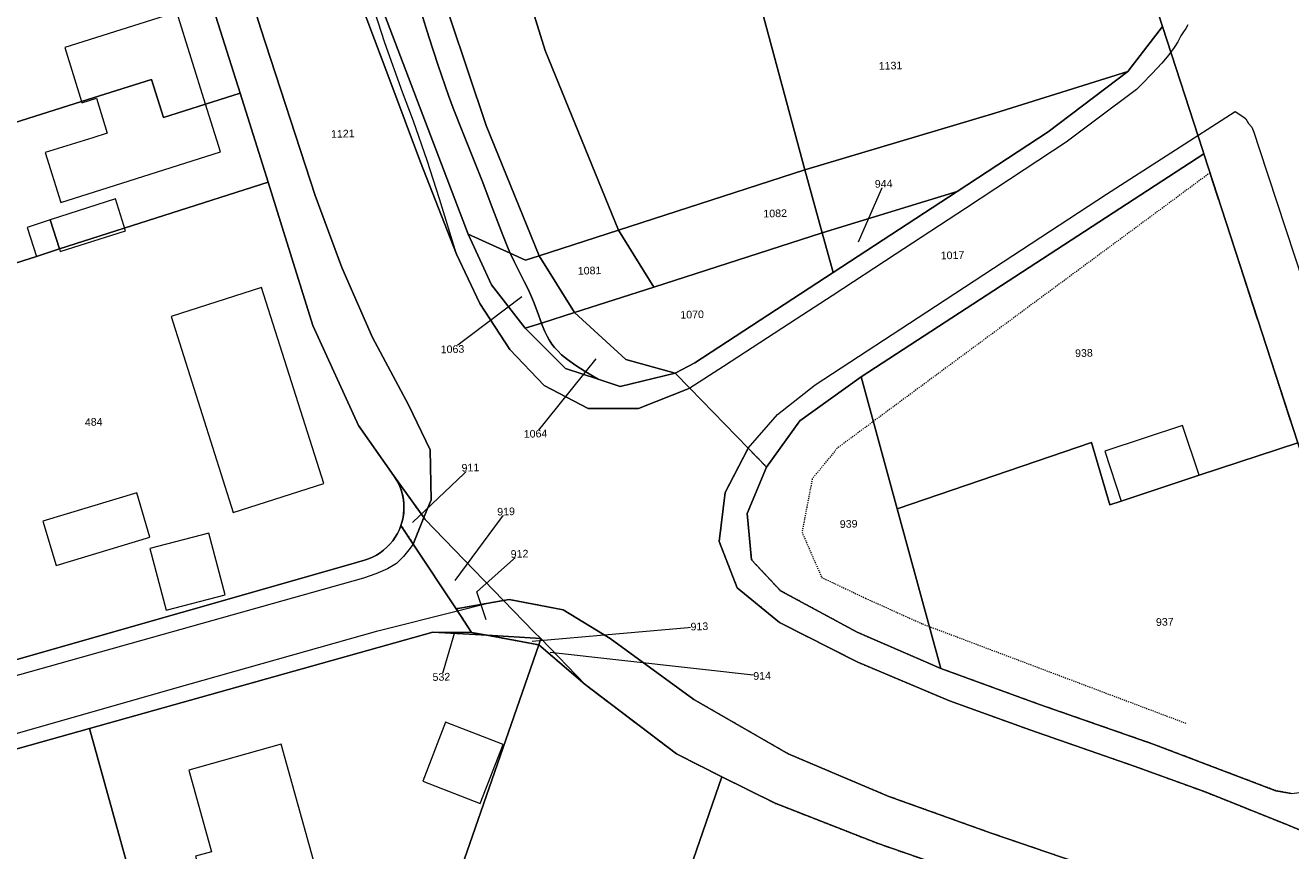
# Model space of a CAD drawing. Header units: millimetres. Extents: x -191 to 81095, y -508122 to 28741.
# Tile 23 of 255: x 4209 to 4326, y 9825 to 9901. Entities that reach past the tile are written whole.
import ezdxf

# ---------------------------------------------------------------- set-up
doc = ezdxf.new("R2010")
doc.units = ezdxf.units.MM
for name, pattern in [('VE22-087 DB - VST Hervest-Dorsten ALK VA2736$0$1', [0]), ('VE22-087 DB - VST Hervest-Dorsten ALK VA2736$0$2', [0.16, 0.06, -0.1]), ('VE22-087 DB - VST Hervest-Dorsten ALK VA2736$0$3', [0.26, 0.11, -0.15])]:
    doc.linetypes.add(name, pattern=pattern)
for name, color, linetype, lineweight in [('VE22-087 DB - VST Hervest-Dorsten ALK VA2736$0$AX_Flurstueck', 9, 'VE22-087 DB - VST Hervest-Dorsten ALK VA2736$0$1', 18), ('VE22-087 DB - VST Hervest-Dorsten ALK VA2736$0$AX_Gebaeude', 7, 'VE22-087 DB - VST Hervest-Dorsten ALK VA2736$0$1', 18), ('VE22-087 DB - VST Hervest-Dorsten ALK VA2736$0$AX_IndustrieUndGewerbeflaeche', 7, 'VE22-087 DB - VST Hervest-Dorsten ALK VA2736$0$1', 18), ('VE22-087 DB - VST Hervest-Dorsten ALK VA2736$0$AX_SonstigesBauwerkOderSonstigeEinrichtung', 7, 'VE22-087 DB - VST Hervest-Dorsten ALK VA2736$0$1', 18), ('VE22-087 DB - VST Hervest-Dorsten ALK VA2736$0$AX_SportFreizeitUndErholungsflaeche', 7, 'VE22-087 DB - VST Hervest-Dorsten ALK VA2736$0$1', 18), ('VE22-087 DB - VST Hervest-Dorsten ALK VA2736$0$AX_Strassenverkehr', 7, 'VE22-087 DB - VST Hervest-Dorsten ALK VA2736$0$1', 18), ('VE22-087 DB - VST Hervest-Dorsten ALK VA2736$0$AX_Strassenverkehrsanlage', 7, 'VE22-087 DB - VST Hervest-Dorsten ALK VA2736$0$1', 18), ('VE22-087 DB - VST Hervest-Dorsten ALK VA2736$0$AX_Weg', 7, 'VE22-087 DB - VST Hervest-Dorsten ALK VA2736$0$1', 18), ('VE22-087 DB - VST Hervest-Dorsten ALK VA2736$0$AX_Wohnbauflaeche', 7, 'VE22-087 DB - VST Hervest-Dorsten ALK VA2736$0$1', 18), ('VE22-087 DB - VST Hervest-Dorsten ALK VA2736$0$Flurgrenzen', 9, 'VE22-087 DB - VST Hervest-Dorsten ALK VA2736$0$1', 18)]:
    doc.layers.add(name, color=color, linetype=linetype, lineweight=lineweight)
doc.layers.add('XREF ALK Kataster', color=251, linetype='Continuous')
doc.styles.add('VE22-087 DB - VST Hervest-Dorsten ALK VA2736$0$0', font='arial.ttf')

# ---------------------------------------------------------------- blocks, each defined once
blk = doc.blocks.new('VE22-087 DB - VST Hervest-Dorsten ALK VA2736')
at = {"layer": 'VE22-087 DB - VST Hervest-Dorsten ALK VA2736$0$AX_Flurstueck', "linetype": 'VE22-087 DB - VST Hervest-Dorsten ALK VA2736$0$1', "lineweight": 13, "ltscale": 0.5}
for points in [[(4203.17, 9989.39, 0), (4219.4, 9937.3, 0), (4230.93, 9900.73, 0), (4235.93, 9885.41, 0), (4238.36, 9878.78, 0), (4241.19, 9872.35, 0), (4244.51, 9866.14, 0), (4246.51, 9861.99, 0), (4246.6, 9857.41, 0), (4245.92, 9855.77, 0), (4246.01, 9855.64, 0), (4253.25, 9848.14, 0), (4253.77, 9848.23, 0), (4258.73, 9847.28, 0), (4263.04, 9844.64, 0), (4270.75, 9839.03, 0), (4279.42, 9834.04, 0), (4288.7, 9830.12, 0), (4298.11, 9826.74, 0), (4308.51, 9823.18, 0)], [(4332.52, 9824.53, 0), (4325.35, 9827.51, 0), (4317.88, 9830.5, 0), (4311.26, 9832.92, 0), (4301.75, 9836.22, 0), (4294.28, 9838.92, 0), (4285.82, 9842.48, 0), (4278.63, 9846.13, 0), (4274.73, 9849.32, 0), (4273.08, 9853.56, 0), (4273.62, 9858.09, 0), (4275.75, 9862.16, 0), (4270.39, 9867.68, 0), (4265.67, 9865.8, 0), (4261.02, 9865.82, 0), (4256.97, 9867.91, 0), (4253.83, 9871.24, 0), (4251.07, 9875.46, 0), (4248.91, 9880.01, 0), (4245.62, 9888.45, 0), (4242.8, 9896.02, 0), (4239.98, 9903.53, 0)], [(4282.25, 9998.46, 0), (4283.17, 9995.61, 0), (4286.25, 9986.13, 0), (4288.74, 9978.43, 0), (4291.16, 9970.95, 0), (4293.93, 9962.41, 0), (4298.15, 9949.38, 0), (4303.58, 9932.62, 0), (4308.45, 9917.6, 0), (4309.19, 9915.32, 0), (4313.85, 9900.93, 0), (4317.56, 9889.53, 0), (4317.66, 9889.22, 0), (4326.3, 9862.66, 0), (4329.08, 9854.11, 0), (4336.43, 9831.49, 0), (4329.61, 9830.6, 0), (4349.28, 9822.05, 0)], [(4239.98, 9903.53, 0), (4242.8, 9896.02, 0), (4245.62, 9888.45, 0), (4248.91, 9880.01, 0), (4251.07, 9875.46, 0), (4253.83, 9871.24, 0), (4256.97, 9867.91, 0), (4261.02, 9865.82, 0), (4265.67, 9865.8, 0), (4270.39, 9867.68, 0), (4269.04, 9869.07, 0), (4263.97, 9867.84, 0), (4261.95, 9868.5, 0), (4258.96, 9869.48, 0), (4255.23, 9873.18, 0), (4252.14, 9877.19, 0), (4249.99, 9881.85, 0), (4240.34, 9907.23, 0)], [(4206.58, 9965.39, 0), (4212.56, 9946.7, 0), (4214.22, 9941.5, 0), (4223.94, 9910.88, 0), (4229.01, 9894.81, 0), (4231.59, 9886.61, 0), (4232.74, 9882.96, 0), (4235.72, 9873.43, 0), (4239.9, 9864.23, 0), (4243.16, 9859.61, 0), (4245.92, 9855.77, 0), (4246.6, 9857.41, 0), (4246.51, 9861.99, 0), (4244.51, 9866.14, 0), (4241.19, 9872.35, 0), (4238.36, 9878.78, 0), (4235.93, 9885.41, 0), (4230.93, 9900.73, 0), (4219.4, 9937.3, 0), (4203.17, 9989.39, 0)], [(4208.27, 9842.66, 0), (4238.99, 9851.42, 0), (4240.45, 9851.85, 0), (4240.83, 9851.98, 0), (4241.2, 9852.13, 0), (4241.56, 9852.32, 0), (4241.9, 9852.54, 0), (4242.22, 9852.78, 0), (4242.52, 9853.04, 0), (4242.8, 9853.33, 0), (4243.05, 9853.64, 0), (4243.29, 9853.97, 0), (4243.49, 9854.31, 0), (4243.67, 9854.67, 0), (4243.81, 9855.05, 0), (4243.93, 9855.43, 0), (4244.01, 9855.82, 0), (4244.07, 9856.22, 0), (4244.09, 9856.61, 0), (4244.08, 9857.01, 0), (4244.04, 9857.41, 0), (4243.97, 9857.8, 0), (4243.86, 9858.19, 0), (4243.73, 9858.56, 0), (4243.57, 9858.93, 0), (4243.38, 9859.28, 0), (4243.16, 9859.61, 0), (4239.9, 9864.23, 0), (4235.72, 9873.43, 0), (4232.74, 9882.96, 0), (4231.59, 9886.61, 0), (4212.41, 9880.48, 0), (4210.28, 9879.8, 0), (4198.77, 9876.13, 0)], [(4285.89, 9881.15, 0), (4288.21, 9886.48, 0)], [(4254.93, 9876.07, 0), (4248.55, 9871.26, 0)], [(4261.73, 9870.38, 0), (4256.19, 9863.49, 0)], [(4325.68, 9830.39, 0), (4324.28, 9830.65, 0), (4312.99, 9834.94, 0), (4302.54, 9838.58, 0), (4293.47, 9841.89, 0), (4285.76, 9845.22, 0), (4278.73, 9849.04, 0), (4276.05, 9851.9, 0), (4275.67, 9856.16, 0), (4277.44, 9860.42, 0), (4275.75, 9862.16, 0), (4273.62, 9858.09, 0), (4273.08, 9853.56, 0), (4274.73, 9849.32, 0), (4278.63, 9846.13, 0), (4285.82, 9842.48, 0), (4294.28, 9838.92, 0), (4301.75, 9836.22, 0), (4311.26, 9832.92, 0), (4317.88, 9830.5, 0), (4325.35, 9827.51, 0), (4332.52, 9824.53, 0)], [(4244.87, 9855.31, 0), (4250.2, 9860.37, 0)], [(4248.79, 9849.97, 0), (4253.48, 9856.33, 0)], [(4201.71, 9832.6, 0), (4215.17, 9836.38, 0), (4246.73, 9845.24, 0), (4250.31, 9845.21, 0), (4248.88, 9847.37, 0), (4244.94, 9853.34, 0), (4243.81, 9855.05, 0), (4243.67, 9854.67, 0), (4243.49, 9854.31, 0), (4243.29, 9853.97, 0), (4243.05, 9853.64, 0), (4242.8, 9853.33, 0), (4242.52, 9853.04, 0), (4242.22, 9852.78, 0), (4241.9, 9852.54, 0), (4241.56, 9852.32, 0), (4241.2, 9852.13, 0), (4240.83, 9851.98, 0), (4240.45, 9851.85, 0), (4238.99, 9851.42, 0), (4208.27, 9842.66, 0)], [(4251.64, 9846.37, 0), (4250.79, 9848.94, 0), (4254.72, 9852.44, 0)], [(4308.51, 9823.18, 0), (4298.11, 9826.74, 0), (4288.7, 9830.12, 0), (4279.42, 9834.04, 0), (4270.75, 9839.03, 0), (4263.04, 9844.64, 0), (4258.73, 9847.28, 0), (4253.77, 9848.23, 0), (4253.25, 9848.14, 0), (4256.04, 9845.25, 0), (4256.69, 9844.65, 0), (4260.75, 9840.41, 0), (4269.15, 9834.04, 0), (4273.34, 9831.94, 0), (4278.24, 9829.49, 0), (4287.69, 9825.79, 0), (4291.92, 9824.32, 0)], [(4255.87, 9844.41, 0), (4271.26, 9845.76, 0)], [(4248.75, 9845.2, 0), (4247.53, 9841.12, 0)], [(4257.52, 9843.39, 0), (4277.03, 9841.22, 0)]]:
    blk.add_polyline3d(points, dxfattribs=at)
for points in [[(4267.04, 9939.37, 0), (4263.5, 9952.49, 0), (4256.15, 9950.47, 0), (4255.48, 9950.29, 0), (4242.14, 9946.74, 0), (4257.08, 9898.74, 0), (4263.81, 9882.22, 0), (4280.96, 9887.77, 0), (4275.77, 9907, 0), (4271.65, 9922.28, 0)], [(4257.08, 9898.74, 0), (4242.14, 9946.74, 0), (4235.42, 9944.95, 0), (4238.48, 9932.96, 0), (4246.68, 9906.68, 0), (4251.65, 9891.83, 0), (4256.53, 9879.86, 0), (4263.81, 9882.22, 0)], [(4251.65, 9891.83, 0), (4246.68, 9906.68, 0), (4238.48, 9932.96, 0), (4235.42, 9944.95, 0), (4232.63, 9944.21, 0), (4229.18, 9943.29, 0), (4231.19, 9936.83, 0), (4240.34, 9907.23, 0), (4249.99, 9881.85, 0), (4253.87, 9880.09, 0), (4255.28, 9879.45, 0), (4256.53, 9879.86, 0)], [(4308.45, 9917.6, 0), (4275.77, 9907, 0), (4280.96, 9887.77, 0), (4298.43, 9892.97, 0), (4310.66, 9896.8, 0), (4313.85, 9900.93, 0), (4309.19, 9915.32, 0)], [(4221.97, 9892.58, 0), (4225.83, 9893.79, 0), (4229.01, 9894.81, 0), (4223.94, 9910.88, 0), (4209.6, 9906.33, 0), (4208.62, 9906.02, 0), (4205.34, 9904.98, 0), (4203.79, 9904.48, 0), (4191.81, 9900.67, 0), (4195.4, 9888.02, 0), (4195.9, 9888.18, 0), (4214.43, 9894.04, 0), (4220.88, 9896.07, 0)], [(4283.55, 9878.31, 0), (4270.85, 9870.01, 0), (4269.04, 9869.07, 0), (4270.39, 9867.68, 0), (4275.75, 9862.16, 0), (4277.44, 9860.42, 0), (4280.51, 9864.68, 0), (4286.15, 9868.73, 0), (4317.66, 9889.22, 0), (4317.56, 9889.53, 0), (4313.85, 9900.93, 0), (4310.66, 9896.8, 0), (4303.35, 9891.26, 0), (4294.97, 9885.78, 0)], [(4310.66, 9896.8, 0), (4298.43, 9892.97, 0), (4280.96, 9887.77, 0), (4263.81, 9882.22, 0), (4267.07, 9876.98, 0), (4282.54, 9881.97, 0), (4294.97, 9885.78, 0), (4303.35, 9891.26, 0)], [(4214.43, 9894.04, 0), (4195.9, 9888.18, 0), (4195.4, 9888.02, 0), (4198.77, 9876.13, 0), (4210.28, 9879.8, 0), (4212.41, 9880.48, 0), (4231.59, 9886.61, 0), (4229.01, 9894.81, 0), (4225.83, 9893.79, 0), (4221.97, 9892.58, 0), (4220.88, 9896.07, 0)], [(4326.3, 9862.66, 0), (4317.66, 9889.22, 0), (4286.15, 9868.73, 0), (4289.46, 9856.59, 0), (4307.33, 9862.68, 0), (4309.02, 9856.93, 0), (4310.07, 9857.28, 0), (4317.23, 9859.66, 0)], [(4294.97, 9885.78, 0), (4282.54, 9881.97, 0), (4283.55, 9878.31, 0)], [(4256.53, 9879.86, 0), (4255.28, 9879.45, 0), (4253.87, 9880.09, 0), (4249.99, 9881.85, 0), (4252.14, 9877.19, 0), (4255.23, 9873.18, 0), (4256.74, 9873.66, 0), (4259.77, 9874.64, 0)], [(4267.07, 9876.98, 0), (4263.81, 9882.22, 0), (4256.53, 9879.86, 0), (4259.77, 9874.64, 0)], [(4267.07, 9876.98, 0), (4259.77, 9874.64, 0), (4264.51, 9870.32, 0), (4269.04, 9869.07, 0), (4270.85, 9870.01, 0), (4283.55, 9878.31, 0), (4282.54, 9881.97, 0)], [(4264.51, 9870.32, 0), (4259.77, 9874.64, 0), (4256.74, 9873.66, 0), (4255.23, 9873.18, 0), (4258.96, 9869.48, 0), (4261.95, 9868.5, 0), (4263.97, 9867.84, 0), (4269.04, 9869.07, 0)], [(4289.46, 9856.59, 0), (4286.15, 9868.73, 0), (4280.51, 9864.68, 0), (4277.44, 9860.42, 0), (4275.67, 9856.16, 0), (4276.05, 9851.9, 0), (4278.73, 9849.04, 0), (4285.76, 9845.22, 0), (4293.47, 9841.89, 0)], [(4307.33, 9862.68, 0), (4289.46, 9856.59, 0), (4293.47, 9841.89, 0), (4302.54, 9838.58, 0), (4312.99, 9834.94, 0), (4324.28, 9830.65, 0), (4325.68, 9830.39, 0), (4328.32, 9830.71, 0), (4329.61, 9830.6, 0), (4336.43, 9831.49, 0), (4329.08, 9854.11, 0), (4326.3, 9862.66, 0), (4317.23, 9859.66, 0), (4310.07, 9857.28, 0), (4309.02, 9856.93, 0)], [(4243.81, 9855.05, 0), (4244.94, 9853.34, 0), (4245.92, 9855.77, 0), (4243.16, 9859.61, 0), (4243.38, 9859.28, 0), (4243.57, 9858.93, 0), (4243.73, 9858.56, 0), (4243.86, 9858.19, 0), (4243.97, 9857.8, 0), (4244.04, 9857.41, 0), (4244.08, 9857.01, 0), (4244.09, 9856.61, 0), (4244.07, 9856.22, 0), (4244.01, 9855.82, 0), (4243.93, 9855.43, 0)], [(4246.01, 9855.64, 0), (4245.92, 9855.77, 0), (4244.94, 9853.34, 0), (4248.88, 9847.37, 0), (4253.25, 9848.14, 0)], [(4256.04, 9845.25, 0), (4253.25, 9848.14, 0), (4248.88, 9847.37, 0), (4250.31, 9845.21, 0), (4251.75, 9844.95, 0), (4256.69, 9844.65, 0)], [(4256.49, 9844.07, 0), (4251.75, 9844.95, 0), (4246.73, 9845.24, 0), (4215.17, 9836.38, 0), (4220.95, 9815.47, 0), (4222.56, 9809.64, 0), (4223.6, 9805.87, 0), (4227.07, 9793.3, 0), (4222.62, 9780.26, 0), (4232.87, 9776.09, 0)], [(4250.31, 9845.21, 0), (4246.73, 9845.24, 0), (4251.75, 9844.95, 0)], [(4256.69, 9844.65, 0), (4251.75, 9844.95, 0), (4256.49, 9844.07, 0)], [(4260.75, 9840.41, 0), (4256.69, 9844.65, 0), (4256.49, 9844.07, 0)], [(4256.49, 9844.07, 0), (4232.87, 9776.09, 0), (4242.12, 9772.33, 0), (4245.28, 9771.04, 0), (4251.43, 9768.54, 0), (4273.34, 9831.94, 0), (4269.15, 9834.04, 0), (4260.75, 9840.41, 0)], [(4204.65, 9821.97, 0), (4207.14, 9812.99, 0), (4215.38, 9783.21, 0), (4222.62, 9780.26, 0), (4227.07, 9793.3, 0), (4223.6, 9805.87, 0), (4222.56, 9809.64, 0), (4220.95, 9815.47, 0), (4215.17, 9836.38, 0), (4201.71, 9832.6, 0)], [(4273.34, 9831.94, 0), (4251.43, 9768.54, 0), (4258.42, 9765.7, 0), (4269.96, 9761, 0), (4291.92, 9824.32, 0), (4287.69, 9825.79, 0), (4278.24, 9829.49, 0)]]:
    blk.add_polyline3d(points, close=True, dxfattribs=at)
at = {"layer": 'VE22-087 DB - VST Hervest-Dorsten ALK VA2736$0$AX_Gebaeude', "color": 7, "linetype": 'VE22-087 DB - VST Hervest-Dorsten ALK VA2736$0$1', "lineweight": 13, "ltscale": 0.5}
for points in [[(4223.19, 9902.26, 0), (4212.88, 9899.01, 0), (4214.43, 9894.04, 0), (4220.88, 9896.07, 0), (4221.97, 9892.58, 0), (4225.83, 9893.79, 0)], [(4225.83, 9893.79, 0), (4221.97, 9892.58, 0), (4220.88, 9896.07, 0), (4214.43, 9894.04, 0), (4214.46, 9893.92, 0), (4215.8, 9894.34, 0), (4216.8, 9891.13, 0), (4215.46, 9890.71, 0), (4211.1, 9889.35, 0), (4212.53, 9884.76, 0), (4216.88, 9886.14, 0), (4227.2, 9889.4, 0)], [(4217.57, 9885.09, 0), (4211.56, 9883.15, 0), (4212.41, 9880.48, 0), (4212.48, 9880.24, 0), (4218.48, 9882.16, 0)], [(4211.56, 9883.15, 0), (4209.43, 9882.46, 0), (4210.28, 9879.8, 0), (4212.41, 9880.48, 0)], [(4230.99, 9876.92, 0), (4222.66, 9874.27, 0), (4228.39, 9856.23, 0), (4236.72, 9858.9, 0)], [(4317.23, 9859.66, 0), (4315.7, 9864.25, 0), (4308.55, 9861.87, 0), (4310.07, 9857.28, 0)], [(4220.71, 9853.98, 0), (4219.52, 9858.05, 0), (4210.86, 9855.43, 0), (4212.09, 9851.37, 0)], [(4227.63, 9848.68, 0), (4226.14, 9854.34, 0), (4220.71, 9852.92, 0), (4222.2, 9847.25, 0)], [(4247.92, 9836.96, 0), (4245.82, 9831.53, 0), (4251.11, 9829.47, 0), (4253.22, 9834.91, 0)], [(4226.39, 9825.04, 0), (4224.9, 9824.63, 0), (4225.93, 9820.93, 0), (4235.92, 9823.72, 0), (4232.8, 9834.92, 0), (4224.3, 9832.54, 0)]]:
    blk.add_polyline3d(points, close=True, dxfattribs=at)
at = {"layer": 'VE22-087 DB - VST Hervest-Dorsten ALK VA2736$0$AX_Weg', "color": 7, "linetype": 'VE22-087 DB - VST Hervest-Dorsten ALK VA2736$0$2', "lineweight": 13, "ltscale": 0.5}
blk.add_polyline3d([(4243.81, 9855.05, 0), (4244.94, 9853.34, 0), (4245.92, 9855.77, 0), (4243.16, 9859.61, 0), (4243.38, 9859.28, 0), (4243.57, 9858.93, 0), (4243.73, 9858.56, 0), (4243.86, 9858.19, 0), (4243.97, 9857.8, 0), (4244.04, 9857.41, 0), (4244.08, 9857.01, 0), (4244.09, 9856.61, 0), (4244.07, 9856.22, 0), (4244.01, 9855.82, 0), (4243.93, 9855.43, 0)], close=True, dxfattribs=at)
at = {"layer": 'VE22-087 DB - VST Hervest-Dorsten ALK VA2736$0$AX_Flurstueck', "char_height": 0.7, "attachment_point": 2, "style": 'VE22-087 DB - VST Hervest-Dorsten ALK VA2736$0$0', "bg_fill": 3, "box_fill_scale": 1, "bg_fill_color": 256, "bg_fill_transparency": 0}
for s, insert, rotation in [('1131', (4288.83, 9897.69), 1.5895), ('1121', (4238.45, 9891.43), 1.5895), ('944', (4288.2, 9886.83), 1.5894), ('1082', (4278.22, 9884.1), 1.5894), ('1017', (4294.53, 9880.25), 1.5894), ('1081', (4261.15, 9878.84), 1.5894), ('1070', (4270.58, 9874.8), 1.5894), ('1063', (4248.54, 9871.61), 1.5894), ('938', (4306.62, 9871.26), 1.5894), ('484', (4215.54, 9864.92), 1.5894), ('1064', (4256.18, 9863.84), 1.5894), ('911', (4250.19, 9860.72), 1.5894), ('919', (4253.47, 9856.68), 1.5894), ('939', (4284.98, 9855.54), 1.5894), ('912', (4254.71, 9852.79), 1.5894), ('937', (4314.06, 9846.53), 1.5894), ('913', (4271.25, 9846.11), 1.5894), ('532', (4247.52, 9841.47), 1.5894), ('914', (4277.02, 9841.57), 1.5894)]:
    blk.add_mtext(s, dxfattribs=dict(at, insert=insert, rotation=rotation))
at = {"layer": 'VE22-087 DB - VST Hervest-Dorsten ALK VA2736$0$AX_IndustrieUndGewerbeflaeche', "color": 253, "linetype": 'VE22-087 DB - VST Hervest-Dorsten ALK VA2736$0$1', "lineweight": 13, "ltscale": 0.5, "true_color": 0x999999}
blk.add_polyline3d([(4317.66, 9889.22, 0), (4286.15, 9868.73, 0), (4280.51, 9864.68, 0), (4277.44, 9860.42, 0), (4275.67, 9856.16, 0), (4276.05, 9851.9, 0), (4278.73, 9849.04, 0), (4285.76, 9845.22, 0), (4293.47, 9841.89, 0), (4302.54, 9838.58, 0), (4312.99, 9834.94, 0), (4324.28, 9830.65, 0), (4325.68, 9830.39, 0), (4328.32, 9830.71, 0), (4329.61, 9830.6, 0), (4336.43, 9831.49, 0), (4329.08, 9854.11, 0), (4326.3, 9862.66, 0)], close=True, dxfattribs=at)
at = {"layer": 'VE22-087 DB - VST Hervest-Dorsten ALK VA2736$0$AX_SonstigesBauwerkOderSonstigeEinrichtung', "color": 7, "linetype": 'VE22-087 DB - VST Hervest-Dorsten ALK VA2736$0$3', "lineweight": 13, "ltscale": 0.5}
blk.add_polyline3d([(4325.64, 9864.66, 0), (4318.22, 9887.48, 0), (4283.94, 9862.16, 0), (4281.64, 9859.33, 0), (4280.7, 9854.44, 0), (4282.5, 9850.27, 0), (4286.55, 9848.35, 0), (4291.78, 9845.99, 0), (4316.05, 9836.84, 0)], dxfattribs=at)
at = {"layer": 'VE22-087 DB - VST Hervest-Dorsten ALK VA2736$0$AX_SportFreizeitUndErholungsflaeche', "color": 253, "linetype": 'VE22-087 DB - VST Hervest-Dorsten ALK VA2736$0$1', "lineweight": 13, "ltscale": 0.5, "true_color": 0x999999}
blk.add_polyline3d([(4245.68, 9902.26, 0), (4246.38, 9899.98, 0), (4247.24, 9897.34, 0), (4248.19, 9894.59, 0), (4248.62, 9893.42, 0), (4249.49, 9891.18, 0), (4251.33, 9886.58, 0), (4252.12, 9884.54, 0), (4253.17, 9881.74, 0), (4253.67, 9880.52, 0), (4253.87, 9880.09, 0), (4254.22, 9879.33, 0), (4255.15, 9877.5, 0), (4255.48, 9876.83, 0), (4255.72, 9876.3, 0), (4256, 9875.66, 0), (4256.35, 9874.75, 0), (4256.74, 9873.66, 0), (4256.81, 9873.48, 0), (4257.05, 9872.88, 0), (4257.25, 9872.47, 0), (4257.45, 9872.11, 0), (4257.69, 9871.73, 0), (4257.94, 9871.42, 0), (4258.23, 9871.1, 0), (4258.59, 9870.74, 0), (4259.13, 9870.31, 0), (4259.9, 9869.76, 0), (4260.66, 9869.27, 0), (4261.42, 9868.81, 0), (4261.95, 9868.5, 0), (4263.97, 9867.84, 0), (4269.04, 9869.07, 0), (4270.85, 9870.01, 0), (4283.55, 9878.31, 0), (4282.54, 9881.97, 0), (4280.96, 9887.77, 0), (4263.81, 9882.22, 0), (4257.08, 9898.74, 0), (4242.14, 9946.74, 0)], dxfattribs=at)
at = {"layer": 'VE22-087 DB - VST Hervest-Dorsten ALK VA2736$0$AX_Strassenverkehr', "color": 253, "linetype": 'VE22-087 DB - VST Hervest-Dorsten ALK VA2736$0$1', "lineweight": 13, "ltscale": 0.5, "true_color": 0x999999}
for points in [[(4206.58, 9965.39, 0), (4212.56, 9946.7, 0), (4214.22, 9941.5, 0), (4223.94, 9910.88, 0), (4229.01, 9894.81, 0), (4231.59, 9886.61, 0), (4232.74, 9882.96, 0), (4235.72, 9873.43, 0), (4239.9, 9864.23, 0), (4243.16, 9859.61, 0), (4245.92, 9855.77, 0), (4244.94, 9853.34, 0), (4248.88, 9847.37, 0), (4253.25, 9848.14, 0), (4253.77, 9848.23, 0), (4258.73, 9847.28, 0), (4263.04, 9844.64, 0), (4270.75, 9839.03, 0), (4279.42, 9834.04, 0), (4288.7, 9830.12, 0), (4298.11, 9826.74, 0), (4308.51, 9823.18, 0)], [(4332.52, 9824.53, 0), (4325.35, 9827.51, 0), (4317.88, 9830.5, 0), (4311.26, 9832.92, 0), (4301.75, 9836.22, 0), (4294.28, 9838.92, 0), (4285.82, 9842.48, 0), (4278.63, 9846.13, 0), (4274.73, 9849.32, 0), (4273.08, 9853.56, 0), (4273.62, 9858.09, 0), (4275.75, 9862.16, 0), (4270.39, 9867.68, 0), (4265.67, 9865.8, 0), (4261.02, 9865.82, 0), (4256.97, 9867.91, 0), (4253.83, 9871.24, 0), (4251.07, 9875.46, 0), (4248.91, 9880.01, 0), (4245.62, 9888.45, 0), (4242.8, 9896.02, 0), (4239.98, 9903.53, 0)], [(4275.94, 10008.99, 0), (4279.67, 9997.61, 0), (4280.6, 9994.77, 0), (4283.63, 9985.39, 0), (4283.67, 9985.26, 0), (4286.18, 9977.52, 0), (4288.6, 9970.04, 0), (4291.16, 9970.95, 0), (4293.93, 9962.41, 0), (4298.15, 9949.38, 0), (4303.58, 9932.62, 0), (4308.45, 9917.6, 0), (4309.19, 9915.32, 0), (4313.85, 9900.93, 0), (4317.56, 9889.53, 0), (4317.66, 9889.22, 0), (4326.3, 9862.66, 0), (4329.08, 9854.11, 0), (4336.43, 9831.49, 0), (4329.61, 9830.6, 0), (4349.28, 9822.05, 0)], [(4239.98, 9903.53, 0), (4242.8, 9896.02, 0), (4245.62, 9888.45, 0), (4248.91, 9880.01, 0), (4251.07, 9875.46, 0), (4253.83, 9871.24, 0), (4256.97, 9867.91, 0), (4261.02, 9865.82, 0), (4265.67, 9865.8, 0), (4270.39, 9867.68, 0), (4269.04, 9869.07, 0), (4263.97, 9867.84, 0), (4261.95, 9868.5, 0), (4261.42, 9868.81, 0), (4260.66, 9869.27, 0), (4259.9, 9869.76, 0), (4259.13, 9870.31, 0), (4258.59, 9870.74, 0), (4258.23, 9871.1, 0), (4257.94, 9871.42, 0), (4257.69, 9871.73, 0), (4257.45, 9872.11, 0), (4257.25, 9872.47, 0), (4257.05, 9872.88, 0), (4256.81, 9873.48, 0), (4256.74, 9873.66, 0), (4255.23, 9873.18, 0), (4252.14, 9877.19, 0), (4249.99, 9881.85, 0), (4240.34, 9907.23, 0)], [(4240.34, 9907.23, 0), (4249.99, 9881.85, 0), (4252.14, 9877.19, 0), (4255.23, 9873.18, 0), (4256.74, 9873.66, 0), (4256.35, 9874.75, 0), (4256, 9875.66, 0), (4255.72, 9876.3, 0), (4255.48, 9876.83, 0), (4255.15, 9877.5, 0), (4254.22, 9879.33, 0), (4253.87, 9880.09, 0), (4253.67, 9880.52, 0), (4253.17, 9881.74, 0), (4252.12, 9884.54, 0), (4251.33, 9886.58, 0), (4249.49, 9891.18, 0), (4248.62, 9893.42, 0), (4248.19, 9894.59, 0), (4247.24, 9897.34, 0), (4246.38, 9899.98, 0), (4245.68, 9902.26, 0)], [(4201.71, 9832.6, 0), (4215.17, 9836.38, 0), (4246.73, 9845.24, 0), (4250.31, 9845.21, 0), (4248.88, 9847.37, 0), (4244.94, 9853.34, 0), (4243.81, 9855.05, 0), (4243.67, 9854.67, 0), (4243.49, 9854.31, 0), (4243.29, 9853.97, 0), (4243.05, 9853.64, 0), (4242.8, 9853.33, 0), (4242.52, 9853.04, 0), (4242.22, 9852.78, 0), (4241.9, 9852.54, 0), (4241.56, 9852.32, 0), (4241.2, 9852.13, 0), (4240.83, 9851.98, 0), (4240.45, 9851.85, 0), (4238.99, 9851.42, 0), (4208.27, 9842.66, 0)]]:
    blk.add_polyline3d(points, dxfattribs=at)
blk.add_polyline3d([(4294.97, 9885.78, 0), (4283.55, 9878.31, 0), (4270.85, 9870.01, 0), (4269.04, 9869.07, 0), (4270.39, 9867.68, 0), (4275.75, 9862.16, 0), (4277.44, 9860.42, 0), (4280.51, 9864.68, 0), (4286.15, 9868.73, 0), (4317.66, 9889.22, 0), (4317.56, 9889.53, 0), (4313.85, 9900.93, 0), (4310.66, 9896.8, 0), (4303.35, 9891.26, 0)], close=True, dxfattribs=at)
at = {"layer": 'VE22-087 DB - VST Hervest-Dorsten ALK VA2736$0$AX_Strassenverkehrsanlage', "color": 7, "linetype": 'VE22-087 DB - VST Hervest-Dorsten ALK VA2736$0$1', "lineweight": 13, "ltscale": 0.5, "true_color": 0xf7f7f0}
for points in [[(4248.91, 9880.01, 0), (4247.37, 9885.08, 0), (4246.22, 9888.61, 0), (4244.95, 9892.22, 0), (4243.96, 9894.9, 0), (4242.32, 9899.45, 0), (4240.2, 9906.03, 0), (4237.48, 9914.69, 0), (4235.16, 9922.09, 0), (4233.37, 9927.78, 0), (4230.72, 9936.26, 0), (4228.04, 9944.82, 0), (4225.74, 9952.18, 0), (4224.12, 9957.35, 0), (4222.7, 9961.91, 0), (4220.05, 9970.4, 0), (4217.56, 9978.39, 0), (4215.51, 9984.95, 0), (4213.58, 9991.19, 0), (4210.89, 9999.78, 0), (4208.41, 10007.71, 0)], [(4316.18, 9901.11, 0), (4316, 9900.77, 0), (4315.8, 9900.46, 0), (4315.55, 9900.07, 0), (4315.27, 9899.54, 0), (4314.93, 9899, 0), (4314.43, 9898.35, 0), (4313.79, 9897.58, 0), (4312.9, 9896.61, 0), (4311.97, 9895.65, 0), (4311.45, 9895.14, 0), (4307.82, 9892.42, 0), (4305, 9890.31, 0), (4298.54, 9886.05, 0), (4295.73, 9884.19, 0), (4289.28, 9879.98, 0), (4283.47, 9876.18, 0), (4280.15, 9874.01, 0), (4273.49, 9869.66, 0), (4270.39, 9867.68, 0)], [(4244.94, 9853.34, 0), (4244.53, 9852.81, 0), (4244.03, 9852.19, 0), (4243.39, 9851.55, 0), (4242.58, 9851.06, 0), (4241.5, 9850.61, 0), (4240.36, 9850.2, 0), (4204.99, 9840.25, 0)], [(4275.75, 9862.16, 0), (4278.43, 9865.24, 0), (4281.91, 9867.97, 0), (4292.97, 9875.22, 0), (4299.19, 9879.29, 0), (4308.71, 9885.52, 0), (4320.53, 9893.12, 0), (4321.34, 9892.6, 0), (4321.51, 9892.44, 0), (4321.64, 9892.23, 0), (4321.78, 9892.03, 0), (4322.07, 9891.69, 0), (4322.25, 9891.23, 0), (4322.75, 9889.72, 0), (4327.63, 9874.92, 0)], [(4126.67, 9817.29, 0), (4133.24, 9817.85, 0), (4136.18, 9818.06, 0), (4138.64, 9818.37, 0), (4142.9, 9819.05, 0), (4149.04, 9820.2, 0), (4156.29, 9821.83, 0), (4167.64, 9824.71, 0), (4183.42, 9828.99, 0), (4205.28, 9835.03, 0), (4223.02, 9840.08, 0), (4241.69, 9845.34, 0), (4249.01, 9847.19, 0), (4251.67, 9847.86, 0), (4253.25, 9848.14, 0)]]:
    blk.add_polyline3d(points, dxfattribs=at)
at = {"layer": 'VE22-087 DB - VST Hervest-Dorsten ALK VA2736$0$AX_Weg', "color": 7, "linetype": 'VE22-087 DB - VST Hervest-Dorsten ALK VA2736$0$2', "lineweight": 13, "ltscale": 0.5}
for points in [[(4325.68, 9830.39, 0), (4324.28, 9830.65, 0), (4312.99, 9834.94, 0), (4302.54, 9838.58, 0), (4293.47, 9841.89, 0), (4285.76, 9845.22, 0), (4278.73, 9849.04, 0), (4276.05, 9851.9, 0), (4275.67, 9856.16, 0), (4277.44, 9860.42, 0), (4275.75, 9862.16, 0), (4273.62, 9858.09, 0), (4273.08, 9853.56, 0), (4274.73, 9849.32, 0), (4278.63, 9846.13, 0), (4285.82, 9842.48, 0), (4294.28, 9838.92, 0), (4301.75, 9836.22, 0), (4311.26, 9832.92, 0), (4317.88, 9830.5, 0), (4325.35, 9827.51, 0), (4332.52, 9824.53, 0)], [(4308.51, 9823.18, 0), (4298.11, 9826.74, 0), (4288.7, 9830.12, 0), (4279.42, 9834.04, 0), (4270.75, 9839.03, 0), (4263.04, 9844.64, 0), (4258.73, 9847.28, 0), (4253.77, 9848.23, 0), (4253.25, 9848.14, 0), (4248.88, 9847.37, 0), (4250.31, 9845.21, 0), (4251.75, 9844.95, 0), (4256.49, 9844.07, 0), (4260.75, 9840.41, 0), (4269.15, 9834.04, 0), (4273.34, 9831.94, 0), (4278.24, 9829.49, 0), (4287.69, 9825.79, 0), (4291.92, 9824.32, 0)]]:
    blk.add_polyline3d(points, dxfattribs=at)
at = {"layer": 'VE22-087 DB - VST Hervest-Dorsten ALK VA2736$0$AX_Wohnbauflaeche', "color": 253, "linetype": 'VE22-087 DB - VST Hervest-Dorsten ALK VA2736$0$1', "lineweight": 13, "ltscale": 0.5, "true_color": 0x999999}
for points in [[(4208.27, 9842.66, 0), (4238.99, 9851.42, 0), (4240.45, 9851.85, 0), (4240.83, 9851.98, 0), (4241.2, 9852.13, 0), (4241.56, 9852.32, 0), (4241.9, 9852.54, 0), (4242.22, 9852.78, 0), (4242.52, 9853.04, 0), (4242.8, 9853.33, 0), (4243.05, 9853.64, 0), (4243.29, 9853.97, 0), (4243.49, 9854.31, 0), (4243.67, 9854.67, 0), (4243.81, 9855.05, 0), (4243.93, 9855.43, 0), (4244.01, 9855.82, 0), (4244.07, 9856.22, 0), (4244.09, 9856.61, 0), (4244.08, 9857.01, 0), (4244.04, 9857.41, 0), (4243.97, 9857.8, 0), (4243.86, 9858.19, 0), (4243.73, 9858.56, 0), (4243.57, 9858.93, 0), (4243.38, 9859.28, 0), (4243.16, 9859.61, 0), (4239.9, 9864.23, 0), (4235.72, 9873.43, 0), (4232.74, 9882.96, 0), (4231.59, 9886.61, 0), (4229.01, 9894.81, 0), (4223.94, 9910.88, 0)], [(4291.92, 9824.32, 0), (4287.69, 9825.79, 0), (4278.24, 9829.49, 0), (4273.34, 9831.94, 0), (4269.15, 9834.04, 0), (4260.75, 9840.41, 0), (4256.49, 9844.07, 0), (4251.75, 9844.95, 0), (4250.31, 9845.21, 0), (4246.73, 9845.24, 0), (4215.17, 9836.38, 0), (4201.71, 9832.6, 0), (4188.23, 9828.82, 0), (4174.77, 9825.05, 0)]]:
    blk.add_polyline3d(points, dxfattribs=at)
for points in [[(4257.08, 9898.74, 0), (4263.81, 9882.22, 0), (4280.96, 9887.77, 0), (4275.77, 9907, 0), (4271.65, 9922.28, 0), (4267.04, 9939.37, 0), (4263.5, 9952.49, 0), (4256.15, 9950.47, 0), (4255.48, 9950.29, 0), (4251.88, 9963.47, 0), (4244.38, 9975.75, 0), (4233.23, 9997.07, 0), (4224.13, 9994.38, 0), (4220.35, 9993.26, 0), (4227.52, 9970.31, 0), (4230.96, 9959.28, 0), (4235.42, 9944.95, 0), (4242.14, 9946.74, 0)], [(4308.45, 9917.6, 0), (4275.77, 9907, 0), (4280.96, 9887.77, 0), (4282.54, 9881.97, 0), (4283.55, 9878.31, 0), (4294.97, 9885.78, 0), (4303.35, 9891.26, 0), (4310.66, 9896.8, 0), (4313.85, 9900.93, 0), (4309.19, 9915.32, 0)]]:
    blk.add_polyline3d(points, close=True, dxfattribs=at)
at = {"layer": 'VE22-087 DB - VST Hervest-Dorsten ALK VA2736$0$Flurgrenzen', "ltscale": 0.5}
for points in [[(4223.94, 9910.88, 0), (4229.01, 9894.81, 0), (4231.59, 9886.61, 0), (4232.74, 9882.96, 0), (4235.72, 9873.43, 0), (4239.9, 9864.23, 0), (4243.16, 9859.61, 0), (4243.36, 9859.3, 0), (4243.55, 9858.96, 0), (4243.7, 9858.63, 0), (4243.82, 9858.31, 0), (4243.92, 9858, 0), (4243.99, 9857.7, 0), (4244.04, 9857.41, 0), (4244.07, 9857.12, 0), (4244.09, 9856.81, 0), (4244.08, 9856.48, 0), (4244.06, 9856.14, 0), (4244.01, 9855.78, 0), (4243.92, 9855.4, 0), (4243.81, 9855.05, 0), (4244.94, 9853.34, 0), (4248.88, 9847.37, 0), (4250.31, 9845.21, 0), (4251.75, 9844.95, 0), (4256.49, 9844.07, 0), (4260.75, 9840.41, 0), (4269.15, 9834.04, 0), (4273.34, 9831.94, 0), (4278.24, 9829.49, 0), (4287.69, 9825.79, 0), (4291.92, 9824.32, 0)], [(4291.92, 9824.32, 0), (4287.69, 9825.79, 0), (4278.24, 9829.49, 0), (4273.34, 9831.94, 0), (4269.15, 9834.04, 0), (4260.75, 9840.41, 0), (4256.49, 9844.07, 0), (4251.75, 9844.95, 0), (4250.31, 9845.21, 0), (4248.88, 9847.37, 0), (4244.94, 9853.34, 0), (4243.81, 9855.05, 0), (4243.92, 9855.4, 0), (4244.01, 9855.78, 0), (4244.06, 9856.14, 0), (4244.08, 9856.48, 0), (4244.09, 9856.81, 0), (4244.07, 9857.12, 0), (4244.04, 9857.41, 0), (4243.99, 9857.7, 0), (4243.92, 9858, 0), (4243.82, 9858.31, 0), (4243.7, 9858.63, 0), (4243.55, 9858.96, 0), (4243.36, 9859.3, 0), (4243.16, 9859.61, 0), (4239.9, 9864.23, 0), (4235.72, 9873.43, 0), (4232.74, 9882.96, 0), (4231.59, 9886.61, 0), (4229.01, 9894.81, 0), (4223.94, 9910.88, 0)]]:
    blk.add_polyline3d(points, dxfattribs=at)

msp = doc.modelspace()

# ---------------------------------------------------------------- block references
at = {"layer": 'XREF ALK Kataster', "color": 251}
msp.add_blockref('VE22-087 DB - VST Hervest-Dorsten ALK VA2736', (0, 0), dxfattribs=at)

doc.saveas('drawing.dxf')
